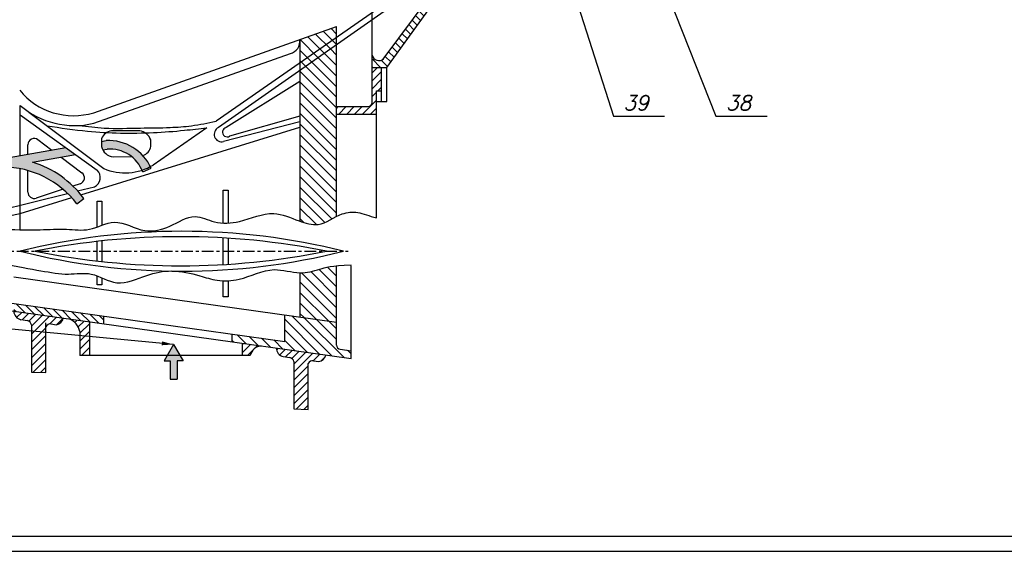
# Model space of a CAD drawing. Header units: millimetres. Extents: x 1153 to 1994, y 266 to 860.
# Tile 2 of 5: x 1367 to 1702, y 266 to 447. Entities that reach past the tile are written whole.
import ezdxf

# ---------------------------------------------------------------- set-up
doc = ezdxf.new("R2010")
doc.units = ezdxf.units.MM
doc.linetypes.add('CENTER', pattern=[7, 4, -1, 1, -1])
for name, color, linetype in [('Основной', 7, 'Continuous'), ('ось', 3, 'CENTER'), ('Текст', 5, 'Continuous'), ('штрих', 191, 'Continuous')]:
    doc.layers.add(name, color=color, linetype=linetype)
doc.styles.add('ROMANS', font='romans.shx', dxfattribs={"oblique": 15, "height": 5})
doc.dimstyles.new('ISO-25', dxfattribs={"dimtxt": 2.5, "dimasz": 2.5, "dimexe": 1.25, "dimexo": 0.625, "dimtad": 1, "dimtxsty": 'Standard', "dimcen": 2.5, "dimadec": 0, "dimazin": 0, "dimtfac": 1, "dimtmove": 0, "dimatfit": 3, "dimfxl": 0, "dimarcsym": 0})
pattern_1 = [(45, (-73.4416, 0), (-1.3470384, 1.3470384), [])]
pattern_2 = [(135, (-73.4416, 0), (-1.7960512, -1.7960512), [])]
pattern_3 = [(135, (-73.4416, 0), (-1.3470384, -1.3470384), [])]

msp = doc.modelspace()

# ---------------------------------------------------------------- hatches: boundary and pattern name
at = {"layer": 'Основной'}
h = msp.add_hatch(color=256, dxfattribs=at)
h.paths.add_polyline_path([(1408.39, 395.52, 0.042186), (1411.24, 396.74, 0.295559), (1396.13, 405.62), (1394.53, 405.34), (1394.53, 403.59, 0.066712), (1394.99, 402.43), (1396.49, 402.69, -0.31405)])
h.paths.add_polyline_path([(1371.05, 398.22), (1385.71, 400.8), (1382.36, 403.2), (1361.13, 399.47), (1361.05, 396.56, -0.230813), (1386.15, 384.07), (1388.5, 385.87, 0.161571)])
h.paths.add_polyline_path([(1361.16, 400.83, 0.213608), (1353.87, 396.99, -0.168818), (1360.98, 393.72)])
h = msp.add_hatch(color=256, dxfattribs=at)
h.paths.add_polyline_path([(1421.3, 332.31), (1419.12, 336.08), (1416.94, 332.31)])
h.paths.add_polyline_path([(1417.9, 330.46), (1417.9, 324.23), (1420.34, 324.23), (1420.34, 330.46), (1422.37, 330.46), (1421.3, 332.31), (1416.94, 332.31), (1415.88, 330.46)])
at = {"layer": 'штрих'}
h = msp.add_hatch(dxfattribs=at)
h.set_pattern_fill('ANSI31', color=256, scale=0.6, style=0)
h.set_pattern_definition(pattern_1)
h.paths.add_polyline_path([(1380.22, 511.77), (1387.07, 511.77), (1387.07, 519.88), (1380.22, 519.88)])
h.paths.add_polyline_path([(1361.88, 504), (1366.3, 507.9), (1348.94, 507.9), (1348.94, 504)])
h.paths.add_polyline_path([(1343.31, 484.33), (1343.31, 490.68), (1341.21, 492.78), (1337.32, 492.78, -0.517794), (1326.07, 492.78), (1322.17, 492.78), (1320.07, 490.68), (1320.07, 484.33), (1329.33, 484.33), (1329.33, 471.56), (1335.29, 471.56), (1335.29, 475.62), (1335.29, 484.33)])
h.paths.add_polyline_path([(1331.69, 507.9), (1331.69, 503.65, -0.243541), (1337.32, 500.73), (1341.21, 500.73), (1343.31, 502.83), (1343.31, 507.9)])
h.paths.add_polyline_path([(1280.38, 459.99), (1280.38, 475.88), (1277.24, 475.88), (1277.24, 456.49), (1286.48, 443.07), (1290.25, 445.67)])
h.paths.add_polyline_path([(1304.27, 454.45), (1308.24, 457.19), (1303.6, 463.93), (1303.6, 475.88), (1300.45, 475.88), (1300.45, 459.99)])
h = msp.add_hatch(dxfattribs=at)
h.set_pattern_fill('ANSI31', color=256, scale=0.6, angle=90, style=0)
h.set_pattern_definition(pattern_3)
h.paths.add_polyline_path([(1580.49, 461.9), (1511.75, 461.9), (1490.64, 433.49, -0.55827), (1486.73, 434.69), (1486.73, 430.52), (1491.72, 430.52), (1512.87, 459.8), (1580.49, 459.8)])
h = msp.add_hatch(dxfattribs=at)
h.set_pattern_fill('ANSI31', color=256, scale=0.8, angle=90, style=0)
h.set_pattern_definition(pattern_2)
h.paths.add_polyline_path([(1462.18, 440.02, -0.043943), (1462.18, 439.22), (1462.18, 432.11), (1474.66, 440.8), (1474.66, 444.45)])
h.paths.add_polyline_path([(1474.66, 438.3), (1474.66, 440.8), (1462.18, 432.11), (1462.18, 429.54)])
h = msp.add_hatch(dxfattribs=at)
h.set_pattern_fill('ANSI31', color=256, scale=0.8, angle=90, style=0)
h.set_pattern_definition(pattern_2)
edge = h.paths.add_edge_path()
edge.add_line((1462.18, 345.41), (1474.66, 343.66))
edge.add_line((1474.66, 343.66), (1474.66, 362.91))
edge.add_spline(control_points=[(1474.66, 362.91), (1471.63, 362.58), (1468.06, 361.38), (1464.47, 360.49), (1462.19, 360.53), (1462.18, 360.53)], knot_values=[69.101572, 69.101572, 69.101572, 69.101572, 71.930938, 76.684601, 76.719738, 76.719738, 76.719738, 76.719738], degree=3, periodic=0)
edge.add_line((1462.18, 360.53), (1462.18, 345.41))
h.paths.add_polyline_path([(1479.59, 331.25), (1479.59, 333.9), (1475.9, 334.42, -0.373926), (1474.66, 335.85), (1474.66, 343.66), (1456.98, 346.14), (1456.98, 337.08), (1438.99, 339.6), (1438.99, 336.95)])
edge = h.paths.add_edge_path()
edge.add_line((1474.66, 438.3), (1462.18, 429.54))
edge.add_line((1462.18, 429.54), (1462.18, 378.1))
edge.add_spline(control_points=[(1462.18, 378.1), (1464.23, 377.35), (1468.68, 376.04), (1472.53, 378.67), (1474.66, 379.74)], knot_values=[73.634602, 73.634602, 73.634602, 73.634602, 77.980081, 82.781543, 82.781543, 82.781543, 82.781543], degree=3, periodic=0)
edge.add_line((1474.66, 379.74), (1474.66, 438.3))
h = msp.add_hatch(dxfattribs=at)
h.set_pattern_fill('ANSI31', color=256, scale=0.6, style=0)
h.set_pattern_definition(pattern_1)
h.paths.add_polyline_path([(1489.97, 430.52), (1486.73, 430.52), (1486.73, 418.62, -0.414214), (1485.29, 417.18), (1474.66, 417.18), (1474.66, 414.64), (1488.22, 414.64), (1488.22, 422.6), (1489.97, 422.6)])
h = msp.add_hatch(dxfattribs=at)
h.set_pattern_fill('ANSI31', color=256, scale=0.6, style=0)
h.set_pattern_definition(pattern_1)
h.paths.add_polyline_path([(1375.6, 342.09, -0.339593), (1377.41, 343.07), (1379.21, 342.81, 0.310961), (1381.54, 345.01), (1364.72, 347.38), (1364.72, 346.85, 0.278417), (1367.03, 344.53), (1369.35, 344.2, -0.244045), (1370.72, 342.77), (1370.72, 326.66), (1375.6, 326.46)])
h.paths.add_polyline_path([(1390.56, 343.75), (1383.61, 344.72, -0.262918), (1387.19, 340.46), (1387.19, 332.31), (1390.56, 332.31)])
h.paths.add_polyline_path([(1449.1, 335.53), (1442.57, 336.45), (1442.57, 332.31), (1445.24, 332.31, -0.35157)])
h.paths.add_polyline_path([(1465.02, 329.53, -0.339593), (1466.83, 330.51), (1468.63, 330.26, 0.310961), (1470.96, 332.46), (1454.06, 334.83, 0.325026), (1456.45, 331.97), (1458.77, 331.64, -0.244045), (1460.14, 330.22), (1460.14, 314.1), (1465.02, 313.91)])
h.paths.add_polyline_path([(1335.26, 391.13), (1331, 391.13), (1331, 381.88), (1332.29, 380.96), (1332.29, 373.7), (1335.26, 374.3)])
h.paths.add_polyline_path([(1359.86, 423.52), (1349.68, 423.52), (1349.68, 411.33), (1352.96, 411.33), (1352.96, 417.9, -0.461978), (1359.86, 419.9)])
h = msp.add_hatch(dxfattribs=at)
h.set_pattern_fill('ANSI31', color=256, scale=0.6, angle=90, style=0)
h.set_pattern_definition(pattern_3)
h.paths.add_polyline_path([(1364.72, 350.03), (1364.72, 347.38), (1395.19, 343.1), (1395.19, 345.75)])

# ---------------------------------------------------------------- linework, layer by layer
msp.add_lwpolyline([(1152.92, 265.53), (1993.92, 265.53), (1993.92, 859.53), (1152.92, 859.53)], close=True)
msp.add_lwpolyline([(1172.92, 270.53), (1172.92, 854.53), (1988.92, 854.53), (1988.92, 270.53), (1172.92, 270.53)])
at = {"layer": 'Основной'}
for p, q in [((1509.68, 465.19), (1433.58, 412.19)), ((1509.68, 462.85), (1434.4, 410.07)), ((1490.58, 433.41), (1511.75, 461.9)), ((1491.72, 430.52), (1512.87, 459.8)), ((1486.73, 418.62), (1486.73, 449.32)), ((1391.9, 415.1), (1474.66, 444.45)), ((1474.66, 379.74), (1474.66, 444.45)), ((1462.18, 440.02), (1462.18, 378.1)), ((1391.9, 411.48), (1458.92, 435.24)), ((1486.73, 430.52), (1491.72, 430.52)), ((1489.97, 418.91), (1489.97, 430.52)), ((1491.72, 418.91), (1491.72, 430.52)), ((1462.18, 425.76), (1437.05, 410.03)), ((1488.22, 422.6), (1489.97, 422.6)), ((1488.22, 379.24), (1488.22, 422.6)), ((1366.86, 400.47), (1366.86, 417.59)), ((1474.66, 417.18), (1485.29, 417.18)), ((1488.22, 418.91), (1491.72, 418.91)), ((1366.86, 414.34), (1393.07, 395.51)), ((1369.85, 415.33), (1395.35, 396.04)), ((1462.18, 413.9), (1438.22, 407.07)), ((1474.66, 414.64), (1488.22, 414.64)), ((1387.53, 387.13), (1462.18, 410.2)), ((1430.42, 409.99), (1412.14, 397.26)), ((1462.18, 412.01), (1436.11, 405.25)), ((1361.13, 399.47), (1382.36, 403.2)), ((1369.46, 400.93), (1369.46, 404.18)), ((1372.92, 405.91), (1377.62, 402.37)), ((1394.53, 405.34), (1396.13, 405.62)), ((1394.99, 402.43), (1396.49, 402.69)), ((1371.05, 398.22), (1385.71, 400.8)), ((1380.85, 399.94), (1387.88, 394.65)), ((1366.86, 375.2), (1366.86, 395.98)), ((1408.64, 394.92), (1411.51, 396.18)), ((1369.46, 388.02), (1369.46, 395.37)), ((1387.26, 390.87), (1384.84, 390.08)), ((1386.42, 388.43), (1392.13, 389.86)), ((1339.75, 376.77), (1383.01, 387.58)), ((1366.86, 380.74), (1384.4, 386.16)), ((1381.47, 388.98), (1372.29, 385.97)), ((1386.15, 384.07), (1388.5, 385.87)), ((1332.29, 373.7), (1366.86, 380.74)), ((1474.66, 335.85), (1474.66, 362.91)), ((1479.59, 331.25), (1479.59, 362.96)), ((1364.72, 359.09), (1474.66, 343.66)), ((1462.18, 360.53), (1462.18, 345.41)), ((1359.86, 350.71), (1456.98, 337.08)), ((1359.86, 348.06), (1479.59, 331.25)), ((1395.19, 345.75), (1395.19, 343.1)), ((1456.98, 337.08), (1456.98, 346.14)), ((1367.03, 344.53), (1369.35, 344.2)), ((1370.72, 342.77), (1370.72, 326.66)), ((1375.6, 326.46), (1375.6, 343.45)), ((1377.34, 343.08), (1379.21, 342.81)), ((1390.56, 332.31), (1390.56, 343.75)), ((1387.19, 340.46), (1387.19, 332.31)), ((1438.99, 339.6), (1438.99, 336.95)), ((1419.12, 336.08), (1415.88, 330.46)), ((1419.12, 336.08), (1422.37, 330.46)), ((1442.57, 332.31), (1442.57, 336.45)), ((1445.24, 332.31), (1387.19, 332.31)), ((1475.9, 334.42), (1479.59, 333.9)), ((1415.88, 330.46), (1417.9, 330.46)), ((1417.9, 330.46), (1417.9, 324.23)), ((1422.37, 330.46), (1420.34, 330.46)), ((1420.34, 330.46), (1420.34, 324.23)), ((1456.45, 331.97), (1458.77, 331.64)), ((1460.14, 330.22), (1460.14, 314.1)), ((1465.02, 313.91), (1465.02, 329.53)), ((1466.76, 330.52), (1468.63, 330.26)), ((1370.72, 326.66), (1375.6, 326.46)), ((1417.9, 324.23), (1420.34, 324.23)), ((1460.14, 314.1), (1465.02, 313.91))]:
    msp.add_line(p, q, dxfattribs=at)
msp.add_lwpolyline([(1408.65, 400.48, 0.276137), (1411.35, 403.63), (1411.35, 405.86, 0.269145), (1407.58, 408.93), (1397.94, 408.93, 0.2574), (1394.53, 406.19), (1394.53, 403.59, 0.312183), (1398.54, 400.05), (1404.69, 400.21)], format="xyb", dxfattribs=at)
for points in [[(1436.05, 377.45), (1436.05, 388.64), (1437.7, 388.64), (1437.7, 377.46)], [(1393.07, 376.13), (1393.07, 384.9), (1394.71, 384.9), (1394.71, 376.74)], [(1436.05, 363.31), (1436.05, 372.42)], [(1393.07, 364.52), (1393.07, 371.21)], [(1394.71, 371.39), (1394.71, 364.34)], [(1437.7, 372.32), (1437.7, 363.42)], [(1394.71, 358.81), (1394.71, 356.35), (1393.07, 356.35), (1393.07, 359.49)], [(1437.7, 357.78), (1437.7, 352.27), (1436.05, 352.27), (1436.05, 357.78)]]:
    msp.add_lwpolyline(points, dxfattribs=at)
for centre, radius, start, end in [((1457.63, 439.62), 4.56, 286.3816, 5.0322), ((1489.06, 435.29), 2.4, 194.6494, 311.3426), ((1385.03, 437.78), 23.7, 219.2558, 286.8519), ((1385.33, 438.91), 28.2, 229.0951, 283.4815), ((1485.29, 418.62), 1.44, 270, 360), ((1435.52, 407.75), 2.57, 115.7696, 283.2272), ((1437.4, 408.46), 1.61, 102.2199, 300.7299), ((1371.62, 404.18), 2.16, 53.0345, 180), ((1396.83, 389.52), 16.11, 24.3811, 92.486), ((1397.29, 390.57), 12.15, 20.9822, 93.7802), ((1360.79, 364.59), 31.98, 37.5419, 89.53), ((1361.17, 365.74), 33.94, 36.3786, 73.0906), ((1402.56, 412.98), 18.41, 246.9447, 301.3729), ((1386.58, 392.92), 2.16, 288.1168, 53.0345), ((1390.68, 393), 3.46, 294.7121, 46.3551), ((1371.62, 388.02), 2.16, 180, 288.1168), ((1421.96, 147.78), 226.88, 75.9456, 104.0544), ((1421.56, 122.41), 250.42, 78.5646, 101.4354), ((1421.96, 587.95), 226.88, 255.9456, 284.0544), ((1421.56, 613.32), 250.42, 258.5646, 281.4354), ((1367.8, 347.6), 3.17, 183.8439, 256.4319), ((1368.66, 342.17), 2.15, 16.4633, 71.322), ((1377.14, 341.39), 1.69, 80.791, 155.8195), ((1378.78, 345.61), 2.83, 278.7912, 347.8858), ((1381.62, 339.42), 5.66, 10.5581, 69.4809), ((1449.18, 331.51), 4.02, 91.0781, 168.5588), ((1476.1, 335.85), 1.44, 180, 262.0084), ((1457.22, 335.05), 3.17, 183.8439, 256.4319), ((1468.19, 333.05), 2.83, 278.7912, 347.8858), ((1458.08, 329.61), 2.15, 16.4633, 71.322), ((1466.56, 328.84), 1.69, 80.791, 155.8195)]:
    msp.add_arc(centre, radius, start, end, dxfattribs=at)
for points in [[(1376.08, 410.62), (1389.77, 408.82), (1412.25, 408.33), (1422.81, 409.11), (1430.42, 409.99)], [(1386.96, 410.75), (1395.48, 409.88), (1407.89, 409.88), (1417.96, 410.08), (1425.23, 410.66), (1433.58, 412.19)]]:
    msp.add_spline(points, degree=3, dxfattribs=at)
for points, knots in [([(1359.86, 375.44), (1364.48, 375.24), (1372.08, 374.96), (1382.25, 375.67), (1390.85, 374.4), (1399.52, 379.78), (1408.52, 373.58), (1418.18, 375.86), (1425.61, 381.23), (1433.52, 377.01), (1442.77, 377.64), (1452.36, 382.35), (1461, 378.35), (1469.3, 375.78), (1475.21, 380.88), (1482.13, 381.52), (1485.67, 379.86), (1488.22, 379.24)], [0.928697, 0.928697, 0.928697, 0.928697, 10.552945, 16.765952, 22.174377, 28.258886, 35.775194, 41.794091, 48.174755, 52.918048, 58.847426, 67.173012, 73.458956, 77.980081, 84.206162, 87.852379, 91.939084, 91.939084, 91.939084, 91.939084]), ([(1359.86, 363.95), (1366.12, 362.49), (1374.12, 361.24), (1382.82, 359.55), (1391.69, 361.18), (1400.08, 355.13), (1409.35, 359.93), (1418.82, 361.76), (1426.94, 359.94), (1434.32, 357.52), (1443.18, 357.89), (1452.1, 363.11), (1461.59, 359.77), (1468.62, 361.52), (1472.77, 362.97), (1479.59, 363.26)], [0.128058, 0.128058, 0.128058, 0.128058, 6.794243, 13.084242, 18.492667, 24.873289, 32.163242, 38.182139, 44.936144, 49.123521, 54.328082, 62.957244, 69.13671, 73.890372, 77.923876, 77.923876, 77.923876, 77.923876])]:
    msp.add_open_spline(points, degree=3, knots=knots, dxfattribs=at)
at = {"layer": 'ось'}
msp.add_line((1358.73, 367.87), (1478.55, 367.87), dxfattribs=at)

# ---------------------------------------------------------------- texts
at = {"layer": 'Текст', "style": 'ROMANS', "oblique": 15}
for s, p in [('39', (1572.39, 415.98)), ('38', (1607.3, 415.98))]:
    msp.add_text(s, height=5, dxfattribs=at).set_placement(p)

# ---------------------------------------------------------------- leaders
at = {"layer": 'Основной'}
for points in [[(1567.93, 504.58), (1603.87, 413.93), (1621.33, 413.93)], [(1552.48, 465.87), (1568.95, 413.93), (1586.41, 413.93)], [(1419.12, 336.08), (1287.83, 348.49), (1200.35, 348.49)]]:
    msp.add_leader(points, dimstyle='ISO-25', override={"dimasz": 4, "dimgap": 0.625, "dimtad": 0}, dxfattribs=at)

doc.saveas('drawing.dxf')
